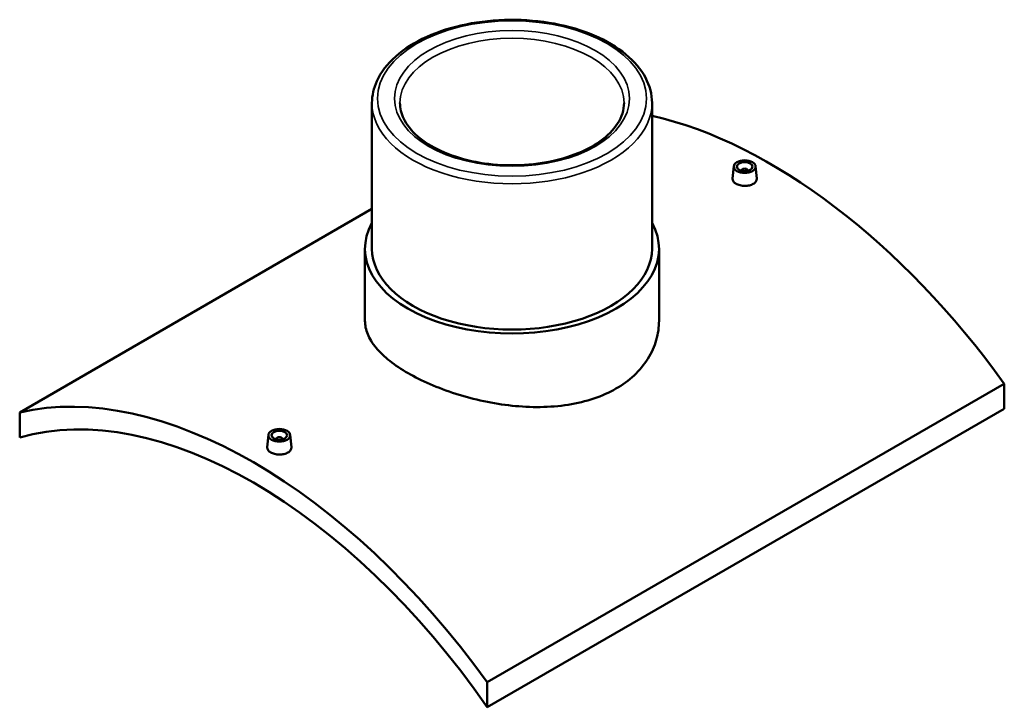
# Model space of a CAD drawing. Header units: millimetres. Extents: x -309 to 1509, y -431 to 1065.
# Tile 5 of 5: x 876 to 1509, y 606 to 1048. Entities that reach past the tile are written whole.
import ezdxf

# ---------------------------------------------------------------- set-up
doc = ezdxf.new("R2010")
doc.units = ezdxf.units.MM
doc.layers.add('Visible (ANSI)', color=7, linetype='Continuous', lineweight=50)
doc.layers.add('Visible Narrow (ANSI)', color=7, linetype='Continuous', lineweight=35)

msp = doc.modelspace()

# ---------------------------------------------------------------- linework, layer by layer
at = {"layer": 'Visible (ANSI)'}
for p, q in [((1102.75, 994.59), (1102.75, 900.9)), ((1282.75, 994.59), (1282.75, 900.9)), ((1335.32, 953.94), (1334.47, 946.09)), ((1340.3, 951.04), (1340.3, 951.24)), ((1344.3, 951.04), (1344.3, 951.24)), ((1349.29, 953.94), (1350.13, 946.1)), ((876.32, 795.71), (1102.75, 926.44)), ((1098.25, 900.9), (1098.25, 854.55)), ((1287.25, 900.9), (1287.25, 854.55)), ((1509.18, 814.08), (1176.84, 622.2)), ((1509.18, 814.08), (1509.18, 797.96)), ((1176.84, 606.08), (1509.18, 797.96)), ((876.32, 795.71), (876.32, 779.59)), ((1036.21, 781.25), (1035.37, 773.4)), ((1041.2, 778.55), (1041.2, 778.35)), ((1045.2, 778.55), (1045.2, 778.35)), ((1050.18, 781.25), (1051.02, 773.41)), ((1176.84, 606.08), (1176.84, 622.2))]:
    msp.add_line(p, q, dxfattribs=at)
for centre, major_axis, start_param, end_param in [((1358.92, 652.52), (185.5, -321.3), 1.746306, 2.65079), ((1342.3, 951.24), (-2, 0), 2.963882, 6.460896), ((1192.75, 900.9), (94.5, 0), 2.831748, 6.59303), ((1192.75, 900.9), (-90, 0), 0, 3.141593), ((1026.58, 460.65), (-185.5, 321.3), 4.887898, 6.107676), ((1026.58, 460.65), (-177.5, 307.44), 4.856045, 6.139529), ((1043.2, 778.55), (-2, 0), 2.963882, 6.460896)]:
    msp.add_ellipse(centre, major_axis=major_axis, ratio=0.57735, start_param=start_param, end_param=end_param, dxfattribs=at)
for centre, major_axis in [((1342.3, 953.69), (7, 0)), ((1342.3, 953.69), (5, 0)), ((1043.2, 781), (-7, 0)), ((1043.2, 781), (5, 0))]:
    msp.add_ellipse(centre, major_axis=major_axis, ratio=0.57735, dxfattribs=at)
for points, knots in [([(1282.75, 994.59), (1282.75, 1000.15), (1281.3, 1005.68), (1275.67, 1016.3), (1271.38, 1021.35), (1260.3, 1030.54), (1253.4, 1034.63), (1237.78, 1041.31), (1229.05, 1043.9), (1210.69, 1047.3), (1201.07, 1048.13), (1181.89, 1047.97), (1172.32, 1046.99), (1154.18, 1043.29), (1145.6, 1040.57), (1130.26, 1033.63), (1123.52, 1029.4), (1112.62, 1019.78), (1108.45, 1014.39), (1103.81, 1004.11), (1102.75, 999.36), (1102.75, 994.59)], [0.785398, 0.785398, 0.785398, 0.785398, 1.082461, 1.082461, 1.393557, 1.393557, 1.71858, 1.71858, 2.045152, 2.045152, 2.370612, 2.370612, 2.695611, 2.695611, 3.021155, 3.021155, 3.347795, 3.347795, 3.672212, 3.672212, 3.926991, 3.926991, 3.926991, 3.926991]), ([(1264.75, 994.59), (1264.75, 990.15), (1263.39, 985.68), (1258.02, 977.35), (1254.26, 973.5), (1244.77, 966.73), (1239.14, 963.78), (1226.47, 959.01), (1219.44, 957.18), (1204.68, 954.85), (1196.94, 954.36), (1181.58, 954.78), (1173.95, 955.7), (1159.63, 958.83), (1152.93, 961.04), (1141.16, 966.48), (1136.09, 969.7), (1128, 976.76), (1125.01, 980.59), (1121.54, 987.83), (1120.75, 991.21), (1120.75, 994.59)], [5.497787, 5.497787, 5.497787, 5.497787, 5.853657, 5.853657, 6.177993, 6.177993, 6.489986, 6.489986, 6.802321, 6.802321, 7.116034, 7.116034, 7.430154, 7.430154, 7.743523, 7.743523, 8.055419, 8.055419, 8.368735, 8.368735, 8.63938, 8.63938, 8.63938, 8.63938]), ([(1347.85, 942.58), (1347.15, 942.18), (1346.27, 941.83), (1344.34, 941.38), (1343.29, 941.28), (1341.32, 941.3), (1340.27, 941.42), (1338.34, 941.9), (1337.45, 942.25), (1336.06, 943.05), (1335.46, 943.56), (1334.66, 944.66), (1334.46, 945.26), (1334.46, 945.91), (1334.46, 946), (1334.47, 946.09)], [2.363716, 2.363716, 2.363716, 2.363716, 2.659212, 2.659212, 2.954707, 2.954707, 3.250141, 3.250141, 3.545574, 3.545574, 3.841007, 3.841007, 4.136441, 4.136441, 4.184367, 4.184367, 4.184367, 4.184367]), ([(1350.13, 946.1), (1350.14, 946), (1350.15, 945.91), (1350.15, 945.24), (1349.95, 944.62), (1349.15, 943.49), (1348.55, 942.98), (1347.85, 942.58)], [6.4519533, 6.4519533, 6.4519533, 6.4519533, 6.5001566, 6.5001566, 6.7956523, 6.7956523, 7.0911479, 7.0911479, 7.0911479, 7.0911479]), ([(1259.57, 810.93), (1255.36, 808.5), (1250.6, 806.35), (1240.25, 802.84), (1234.66, 801.49), (1223.02, 799.67), (1216.96, 799.19), (1204.78, 799.04), (1198.66, 799.37), (1186.84, 800.62), (1180.72, 801.59), (1168.54, 804.17), (1162.48, 805.78), (1150.84, 809.49), (1145.25, 811.59), (1134.9, 816.09), (1130.14, 818.49), (1121.71, 823.36), (1117.76, 825.99), (1110.82, 831.47), (1107.82, 834.33), (1103.01, 840.11), (1101.19, 843.05), (1098.81, 848.88), (1098.25, 851.76), (1098.25, 854.55)], [0, 0, 0, 0, 1.788501, 1.788501, 3.577001, 3.577001, 5.365502, 5.365502, 7.154002, 7.154002, 8.942233, 8.942233, 10.730463, 10.730463, 12.518693, 12.518693, 14.306924, 14.306924, 16.095154, 16.095154, 17.883385, 17.883385, 19.671615, 19.671615, 21.459845, 21.459845, 21.459845, 21.459845]), ([(1287.25, 854.55), (1287.25, 850.51), (1286.69, 846.33), (1284.31, 838.08), (1282.49, 834.01), (1277.68, 826.33), (1274.68, 822.72), (1267.73, 816.24), (1263.79, 813.37), (1259.57, 810.93)], [50.073693, 50.073693, 50.073693, 50.073693, 51.862193, 51.862193, 53.650694, 53.650694, 55.439195, 55.439195, 57.227695, 57.227695, 57.227695, 57.227695]), ([(1048.74, 769.89), (1048.05, 769.49), (1047.17, 769.14), (1045.23, 768.69), (1044.18, 768.59), (1042.21, 768.61), (1041.16, 768.73), (1039.23, 769.21), (1038.35, 769.56), (1036.96, 770.36), (1036.35, 770.87), (1035.55, 771.97), (1035.35, 772.57), (1035.35, 773.22), (1035.36, 773.31), (1035.37, 773.4)], [0, 0, 0, 0, 0.295496, 0.295496, 0.590991, 0.590991, 0.886425, 0.886425, 1.181858, 1.181858, 1.477291, 1.477291, 1.772725, 1.772725, 1.820651, 1.820651, 1.820651, 1.820651]), ([(1051.02, 773.41), (1051.03, 773.32), (1051.04, 773.22), (1051.04, 772.55), (1050.84, 771.93), (1050.04, 770.8), (1049.44, 770.29), (1048.74, 769.89)], [4.0882373, 4.0882373, 4.0882373, 4.0882373, 4.1364406, 4.1364406, 4.4319363, 4.4319363, 4.7274319, 4.7274319, 4.7274319, 4.7274319])]:
    msp.add_open_spline(points, degree=3, knots=knots, dxfattribs=at)
at = {"layer": 'Visible Narrow (ANSI)'}
for major_axis in [(86.45, 0), (75.55, 0)]:
    msp.add_ellipse((1192.75, 997.49), major_axis=major_axis, ratio=0.57735, dxfattribs=at)
for major_axis, start_param, end_param in [((-72, 0), 3.141593, 6.283185), ((-90, 0), 0, 3.141593)]:
    msp.add_ellipse((1192.75, 994.59), major_axis=major_axis, ratio=0.57735, start_param=start_param, end_param=end_param, dxfattribs=at)

doc.saveas('drawing.dxf')
